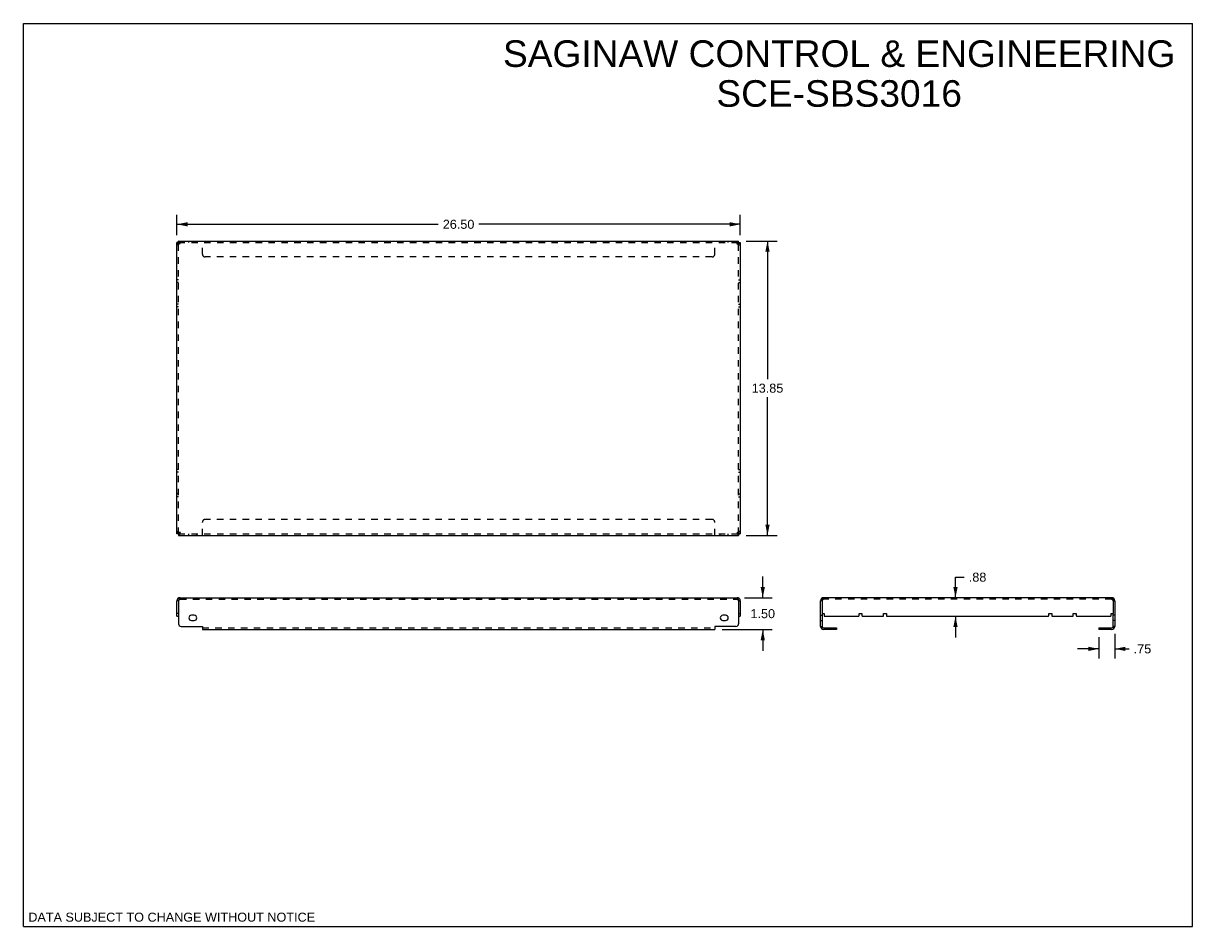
# Model space of a CAD drawing. Header units: inches. Extents: x 0 to 55, y 0 to 42.5.
import ezdxf

# ---------------------------------------------------------------- set-up
doc = ezdxf.new("R2010")
doc.units = ezdxf.units.IN
doc.header["$LTSCALE"] = 3.025
doc.header["$MEASUREMENT"] = 0
doc.linetypes.add('HIDDEN', pattern=[0.2, 0.1, -0.1])
doc.layers.get('0').update_dxf_attribs({"linetype": 'CONTINUOUS'})
doc.layers.add('DEFAULT_2', color=8, linetype='HIDDEN')
doc.styles.get("Standard").update_dxf_attribs({"font": 'arial.ttf'})
doc.dimstyles.new('DIMSTYLE_1', dxfattribs={"dimtxt": 0.425, "dimasz": 0.5, "dimexe": 0.09, "dimexo": 0.07, "dimgap": 0.0425, "dimtad": 0, "dimtih": 1, "dimtoh": 1, "dimzin": 4, "dimdsep": 46, "dimtxsty": 'Standard', "dimblk": '_FILLED', "dimblk1": '_FILLED', "dimblk2": '_FILLED', "dimcen": 0.09, "dimadec": 3, "dimazin": 1, "dimtfac": 1, "dimtdec": 3, "dimtofl": 0, "dimtmove": 0, "dimatfit": 3, "dimldrblk": '_FILLED', "dimfxl": 0, "dimtolj": 1, "dimtzin": 4, "dimarcsym": 0})

# ---------------------------------------------------------------- blocks, each defined once
blk = doc.blocks.new('_FILLED')
at = {"color": 0, "linetype": 'ByBlock'}
blk.add_solid([(0, 0), (-1, 0.2), (-1, -0.2)], dxfattribs=at)
blk = doc.blocks.new('*D1')
at = {"color": 2, "linetype": 'Continuous'}
for p, q in [((34.78, 15.477), (34.78, 16.477)), ((33.921, 15.477), (35.23, 15.477)), ((32.871, 13.977), (35.23, 13.977)), ((34.78, 13.977), (34.78, 12.977))]:
    blk.add_line(p, q, dxfattribs=at)
at = {"color": 2, "linetype": 'Continuous', "xscale": 0.5, "yscale": 0.5, "zscale": 0.5}
for p, rotation in [((34.78, 15.477), 270), ((34.78, 13.977), 90)]:
    blk.add_blockref('_FILLED', p, dxfattribs=dict(at, rotation=rotation))
at = {"color": 2, "linetype": 'Continuous', "insert": (34.78, 14.939), "char_height": 0.425, "width": 1.15493, "attachment_point": 2, "line_spacing_factor": 0.9}
blk.add_mtext('1.50', dxfattribs=at)
blk = doc.blocks.new('*D2')
at = {"color": 2, "linetype": 'Continuous'}
for p, q in [((33.996, 32.26), (35.453, 32.26)), ((35.003, 32.26), (35.003, 25.76)), ((35.003, 18.41), (35.003, 24.91)), ((33.996, 18.41), (35.453, 18.41))]:
    blk.add_line(p, q, dxfattribs=at)
at = {"color": 2, "linetype": 'Continuous', "xscale": 0.5, "yscale": 0.5, "zscale": 0.5}
for p, rotation in [((35.003, 32.26), 90), ((35.003, 18.41), 270)]:
    blk.add_blockref('_FILLED', p, dxfattribs=dict(at, rotation=rotation))
at = {"color": 2, "linetype": 'Continuous', "insert": (35.003, 25.548), "char_height": 0.425, "width": 1.48513, "attachment_point": 2, "line_spacing_factor": 0.9}
blk.add_mtext('13.85', dxfattribs=at)
blk = doc.blocks.new('*D3')
at = {"color": 2, "linetype": 'Continuous'}
for p, q in [((7.221, 32.535), (7.221, 33.496)), ((7.221, 33.046), (19.515, 33.046)), ((33.721, 33.046), (21.426, 33.046)), ((33.721, 32.535), (33.721, 33.496))]:
    blk.add_line(p, q, dxfattribs=at)
at = {"color": 2, "linetype": 'Continuous', "xscale": 0.5, "yscale": 0.5, "zscale": 0.5, "rotation": 180}
blk.add_blockref('_FILLED', (7.221, 33.046), dxfattribs=at)
at = {"color": 2, "linetype": 'Continuous', "xscale": 0.5, "yscale": 0.5, "zscale": 0.5}
blk.add_blockref('_FILLED', (33.721, 33.046), dxfattribs=at)
at = {"color": 2, "linetype": 'Continuous', "insert": (20.471, 33.259), "char_height": 0.425, "width": 1.48513, "attachment_point": 2, "line_spacing_factor": 0.9}
blk.add_mtext('26.50', dxfattribs=at)
blk = doc.blocks.new('*D4')
at = {"color": 2, "linetype": 'Continuous'}
for p, q in [((51.342, 13.777), (51.342, 12.619)), ((50.592, 13.627), (50.592, 12.619)), ((50.592, 13.069), (49.592, 13.069)), ((51.342, 13.069), (52.014, 13.069))]:
    blk.add_line(p, q, dxfattribs=at)
at = {"color": 2, "linetype": 'Continuous', "xscale": 0.5, "yscale": 0.5, "zscale": 0.5}
blk.add_blockref('_FILLED', (50.592, 13.069), dxfattribs=at)
at = {"color": 2, "linetype": 'Continuous', "xscale": 0.5, "yscale": 0.5, "zscale": 0.5, "rotation": 180}
blk.add_blockref('_FILLED', (51.342, 13.069), dxfattribs=at)
at = {"color": 2, "linetype": 'Continuous', "insert": (52.227, 13.282), "char_height": 0.425, "width": 0.82472, "attachment_point": 1, "line_spacing_factor": 0.9}
blk.add_mtext('.75', dxfattribs=at)
blk = doc.blocks.new('*D5')
at = {"color": 2, "linetype": 'Continuous'}
for p, q in [((43.847, 15.477), (43.847, 16.444)), ((43.847, 16.444), (44.26, 16.444)), ((43.847, 14.602), (43.847, 13.602))]:
    blk.add_line(p, q, dxfattribs=at)
at = {"color": 2, "linetype": 'Continuous', "xscale": 0.5, "yscale": 0.5, "zscale": 0.5}
for p, rotation in [((43.847, 15.477), 270), ((43.847, 14.602), 90)]:
    blk.add_blockref('_FILLED', p, dxfattribs=dict(at, rotation=rotation))
at = {"color": 2, "linetype": 'Continuous', "insert": (44.472, 16.656), "char_height": 0.425, "width": 0.82472, "attachment_point": 1, "line_spacing_factor": 0.9}
blk.add_mtext('.88', dxfattribs=at)

msp = doc.modelspace()

# ---------------------------------------------------------------- linework, layer by layer
at = {"color": 7, "linetype": 'Continuous'}
for p, q in [((0, 0), (0, 42.5)), ((0, 42.5), (55, 42.5)), ((55, 0), (55, 42.5)), ((7.296, 32.185), (7.221, 32.185)), ((7.296, 32.185), (7.296, 32.26)), ((33.646, 32.185), (33.646, 32.26)), ((33.646, 32.185), (33.721, 32.185)), ((7.296, 18.485), (7.221, 18.485)), ((7.296, 18.485), (7.296, 18.41)), ((33.646, 18.485), (33.721, 18.485)), ((33.646, 18.485), (33.646, 18.41)), ((7.296, 15.327), (7.221, 15.327)), ((33.646, 15.327), (33.721, 15.327)), ((37.567, 15.327), (37.492, 15.327)), ((51.267, 15.327), (51.342, 15.327)), ((7.296, 14.727), (7.221, 14.727)), ((7.221, 14.602), (7.296, 14.602)), ((33.646, 14.727), (33.721, 14.727)), ((33.646, 14.602), (33.721, 14.602)), ((37.567, 14.727), (37.567, 14.127)), ((51.267, 14.127), (51.267, 14.727)), ((37.492, 14.127), (37.567, 14.127)), ((37.642, 14.052), (38.242, 14.052)), ((38.242, 14.052), (38.242, 13.977)), ((50.592, 14.052), (51.192, 14.052)), ((50.592, 14.052), (50.592, 13.977)), ((51.342, 14.127), (51.267, 14.127)), ((0, 0), (55, 0))]:
    msp.add_line(p, q, dxfattribs=at)
at = {"color": 3, "linetype": 'Continuous'}
for p, q in [((7.221, 18.485), (7.221, 32.185)), ((7.296, 32.26), (33.646, 32.26)), ((7.371, 32.11), (7.341, 32.12)), ((7.371, 32.11), (7.361, 32.14)), ((33.571, 32.11), (33.58, 32.14)), ((33.571, 32.11), (33.6, 32.12)), ((33.721, 32.185), (33.721, 18.485)), ((7.296, 18.41), (33.646, 18.41)), ((7.371, 18.56), (7.341, 18.551)), ((7.371, 18.56), (7.361, 18.531)), ((33.571, 18.56), (33.6, 18.551)), ((33.571, 18.56), (33.58, 18.531)), ((7.371, 15.477), (33.571, 15.477)), ((51.192, 15.477), (37.642, 15.477)), ((7.221, 14.602), (7.221, 15.327)), ((7.305, 15.356), (7.296, 15.327)), ((7.296, 15.327), (7.296, 14.252)), ((33.636, 15.356), (33.646, 15.327)), ((33.646, 15.327), (33.646, 14.252)), ((33.721, 15.327), (33.721, 14.602)), ((37.492, 14.127), (37.492, 15.327)), ((37.576, 15.356), (37.567, 15.327)), ((37.567, 15.327), (37.567, 14.727)), ((51.257, 15.356), (51.267, 15.327)), ((51.267, 15.327), (51.267, 14.727)), ((51.342, 15.327), (51.342, 14.127)), ((8.033, 14.652), (7.908, 14.652)), ((7.908, 14.402), (8.033, 14.402)), ((33.033, 14.652), (32.908, 14.652)), ((32.908, 14.402), (33.033, 14.402)), ((37.567, 14.727), (37.667, 14.727)), ((37.667, 14.727), (37.667, 14.632)), ((37.697, 14.602), (39.282, 14.602)), ((39.312, 14.632), (39.312, 14.727)), ((39.312, 14.727), (39.447, 14.727)), ((39.447, 14.727), (39.447, 14.632)), ((39.477, 14.602), (40.432, 14.602)), ((40.462, 14.632), (40.462, 14.727)), ((40.462, 14.727), (40.597, 14.727)), ((40.597, 14.727), (40.597, 14.632)), ((40.627, 14.602), (48.207, 14.602)), ((48.237, 14.727), (48.372, 14.727)), ((48.237, 14.632), (48.237, 14.727)), ((48.372, 14.727), (48.372, 14.632)), ((48.402, 14.602), (49.357, 14.602)), ((49.387, 14.727), (49.522, 14.727)), ((49.387, 14.632), (49.387, 14.727)), ((49.522, 14.727), (49.522, 14.632)), ((49.552, 14.602), (51.137, 14.602)), ((51.167, 14.727), (51.267, 14.727)), ((51.167, 14.632), (51.167, 14.727)), ((7.421, 14.127), (8.421, 14.127)), ((8.421, 14.127), (8.421, 13.977)), ((8.421, 13.977), (32.521, 13.977)), ((33.521, 14.127), (32.521, 14.127)), ((32.521, 14.127), (32.521, 13.977)), ((38.242, 13.977), (37.642, 13.977)), ((51.192, 13.977), (50.592, 13.977))]:
    msp.add_line(p, q, dxfattribs=at)
for points in [[(7.287, 32.139), (7.264, 32.148), (7.246, 32.157), (7.232, 32.167), (7.223, 32.176), (7.221, 32.185)], [(7.341, 32.12), (7.313, 32.129), (7.287, 32.139)], [(7.342, 32.194), (7.333, 32.216), (7.324, 32.235), (7.314, 32.249), (7.305, 32.258), (7.296, 32.26)], [(7.361, 32.14), (7.352, 32.168), (7.342, 32.194)], [(33.58, 32.14), (33.589, 32.168), (33.599, 32.194)], [(33.599, 32.194), (33.608, 32.216), (33.617, 32.235), (33.627, 32.249), (33.636, 32.258), (33.646, 32.26)], [(33.6, 32.12), (33.628, 32.129), (33.654, 32.139)], [(33.654, 32.139), (33.677, 32.148), (33.695, 32.157), (33.709, 32.167), (33.718, 32.176), (33.721, 32.185)], [(7.287, 18.532), (7.264, 18.523), (7.246, 18.514), (7.232, 18.504), (7.223, 18.495), (7.221, 18.485)], [(7.341, 18.551), (7.313, 18.542), (7.287, 18.532)], [(7.342, 18.477), (7.333, 18.454), (7.324, 18.436), (7.314, 18.422), (7.305, 18.413), (7.296, 18.41)], [(7.361, 18.531), (7.352, 18.503), (7.342, 18.477)], [(33.58, 18.531), (33.589, 18.503), (33.599, 18.477)], [(33.599, 18.477), (33.608, 18.454), (33.617, 18.436), (33.627, 18.422), (33.636, 18.413), (33.646, 18.41)], [(33.6, 18.551), (33.628, 18.542), (33.654, 18.532)], [(33.654, 18.532), (33.677, 18.523), (33.695, 18.514), (33.709, 18.504), (33.718, 18.495), (33.721, 18.485)], [(7.371, 15.477), (7.361, 15.474), (7.352, 15.465), (7.342, 15.452), (7.333, 15.433), (7.324, 15.41), (7.314, 15.384), (7.305, 15.356)], [(33.571, 15.477), (33.58, 15.474), (33.589, 15.465), (33.599, 15.452), (33.608, 15.433), (33.617, 15.41), (33.627, 15.384), (33.636, 15.356)], [(37.642, 15.477), (37.632, 15.474), (37.623, 15.465), (37.614, 15.452), (37.604, 15.433), (37.595, 15.41), (37.585, 15.384), (37.576, 15.356)], [(51.192, 15.477), (51.201, 15.474), (51.21, 15.465), (51.22, 15.452), (51.229, 15.433), (51.239, 15.41), (51.248, 15.384), (51.257, 15.356)]]:
    msp.add_lwpolyline(points, dxfattribs=at)
at = {"color": 7, "linetype": 'Continuous'}
for points in [[(7.371, 32.11), (7.361, 32.125), (7.352, 32.139), (7.342, 32.152), (7.333, 32.163), (7.324, 32.173), (7.314, 32.18), (7.305, 32.184), (7.296, 32.185)], [(7.371, 32.11), (7.356, 32.12), (7.342, 32.129), (7.329, 32.139), (7.318, 32.148), (7.308, 32.157), (7.301, 32.167), (7.297, 32.176), (7.296, 32.185)], [(33.571, 32.11), (33.585, 32.12), (33.599, 32.129), (33.612, 32.139), (33.624, 32.148), (33.633, 32.157), (33.64, 32.167), (33.644, 32.176), (33.646, 32.185)], [(33.571, 32.11), (33.58, 32.125), (33.589, 32.139), (33.599, 32.152), (33.608, 32.163), (33.617, 32.173), (33.627, 32.18), (33.636, 32.184), (33.646, 32.185)], [(7.371, 18.56), (7.361, 18.546), (7.352, 18.532), (7.342, 18.519), (7.333, 18.507), (7.324, 18.498), (7.314, 18.491), (7.305, 18.487), (7.296, 18.485)], [(7.371, 18.56), (7.356, 18.551), (7.342, 18.542), (7.329, 18.532), (7.318, 18.523), (7.308, 18.514), (7.301, 18.504), (7.297, 18.495), (7.296, 18.485)], [(33.571, 18.56), (33.585, 18.551), (33.599, 18.542), (33.612, 18.532), (33.624, 18.523), (33.633, 18.514), (33.64, 18.504), (33.644, 18.495), (33.646, 18.485)], [(33.571, 18.56), (33.58, 18.546), (33.589, 18.532), (33.599, 18.519), (33.608, 18.507), (33.617, 18.498), (33.627, 18.491), (33.636, 18.487), (33.646, 18.485)]]:
    msp.add_lwpolyline(points, dxfattribs=at)
at = {"color": 3, "linetype": 'Continuous'}
for centre, radius, start, end in [((7.371, 15.327), 0.15, 90, 180), ((33.571, 15.327), 0.15, 0, 90), ((37.642, 15.327), 0.15, 90, 180), ((51.192, 15.327), 0.15, 0, 90), ((7.908, 14.527), 0.125, 90, 270), ((8.033, 14.527), 0.125, 270, 90), ((32.908, 14.527), 0.125, 90, 270), ((33.033, 14.527), 0.125, 270, 90), ((37.697, 14.632), 0.03, 180, 270), ((39.282, 14.632), 0.03, 270, 360), ((39.477, 14.632), 0.03, 180, 270), ((40.432, 14.632), 0.03, 270, 360), ((40.627, 14.632), 0.03, 180, 270), ((48.207, 14.632), 0.03, 270, 360), ((48.402, 14.632), 0.03, 180, 270), ((49.357, 14.632), 0.03, 270, 360), ((49.552, 14.632), 0.03, 180, 270), ((51.137, 14.632), 0.03, 270, 360), ((7.421, 14.252), 0.125, 180, 270), ((33.521, 14.252), 0.125, 270, 360), ((37.642, 14.127), 0.15, 180, 270), ((51.192, 14.127), 0.15, 270, 360)]:
    msp.add_arc(centre, radius, start, end, dxfattribs=at)
at = {"color": 7, "linetype": 'Continuous'}
for centre, start, end in [((7.371, 15.327), 144.4847, 180), ((33.571, 15.327), 0, 35.5154), ((37.642, 15.327), 144.4846, 180), ((51.192, 15.327), 0, 35.5154), ((37.642, 14.127), 180, 270), ((51.192, 14.127), 270, 360)]:
    msp.add_arc(centre, 0.075, start, end, dxfattribs=at)
at = {"layer": 'DEFAULT_2', "color": 8, "linetype": 'HIDDEN'}
for p, q in [((7.296, 32.085), (7.221, 32.085)), ((7.296, 18.485), (7.296, 32.185)), ((7.296, 32.185), (33.646, 32.185)), ((7.783, 32.185), (7.783, 32.26)), ((8.158, 32.185), (8.158, 32.26)), ((8.421, 31.635), (8.421, 32.26)), ((32.521, 31.635), (32.521, 32.26)), ((32.783, 32.185), (32.783, 32.26)), ((33.158, 32.185), (33.158, 32.26)), ((33.646, 18.485), (33.646, 32.185)), ((33.646, 32.085), (33.721, 32.085)), ((32.396, 31.51), (8.546, 31.51)), ((7.296, 30.44), (7.221, 30.44)), ((7.296, 30.305), (7.221, 30.305)), ((33.646, 30.44), (33.721, 30.44)), ((33.646, 30.305), (33.721, 30.305)), ((7.296, 29.29), (7.221, 29.29)), ((7.296, 29.155), (7.221, 29.155)), ((33.646, 29.29), (33.721, 29.29)), ((33.646, 29.155), (33.721, 29.155)), ((7.296, 21.515), (7.221, 21.515)), ((33.646, 21.515), (33.721, 21.515)), ((7.296, 21.38), (7.221, 21.38)), ((33.646, 21.38), (33.721, 21.38)), ((7.296, 20.365), (7.221, 20.365)), ((33.646, 20.365), (33.721, 20.365)), ((7.296, 20.23), (7.221, 20.23)), ((33.646, 20.23), (33.721, 20.23)), ((8.421, 18.41), (8.421, 19.035)), ((32.396, 19.16), (8.546, 19.16)), ((32.521, 18.41), (32.521, 19.035)), ((7.221, 18.585), (7.296, 18.585)), ((7.296, 18.485), (33.646, 18.485)), ((7.783, 18.41), (7.783, 18.485)), ((8.158, 18.41), (8.158, 18.485)), ((32.783, 18.41), (32.783, 18.485)), ((33.158, 18.41), (33.158, 18.485)), ((33.721, 18.585), (33.646, 18.585)), ((7.371, 15.402), (7.371, 15.477)), ((7.371, 15.402), (33.571, 15.402)), ((33.571, 15.402), (33.571, 15.477)), ((37.642, 15.402), (37.632, 15.4)), ((37.642, 15.402), (37.642, 15.477)), ((51.192, 15.402), (37.642, 15.402)), ((51.192, 15.402), (51.192, 15.477)), ((37.492, 14.652), (37.567, 14.652)), ((37.492, 14.402), (37.567, 14.402)), ((51.342, 14.652), (51.267, 14.652)), ((51.342, 14.402), (51.267, 14.402)), ((8.421, 14.052), (32.521, 14.052))]:
    msp.add_line(p, q, dxfattribs=at)
for points in [[(7.371, 15.402), (7.361, 15.4), (7.352, 15.396), (7.342, 15.389), (7.333, 15.38), (7.324, 15.369), (7.314, 15.356), (7.305, 15.342), (7.296, 15.327)], [(33.571, 15.402), (33.58, 15.4), (33.589, 15.396), (33.599, 15.389), (33.608, 15.38), (33.617, 15.369), (33.627, 15.356), (33.636, 15.342), (33.646, 15.327)], [(37.632, 15.4), (37.623, 15.396), (37.614, 15.389), (37.604, 15.38)], [(51.192, 15.402), (51.201, 15.4), (51.211, 15.396), (51.22, 15.389), (51.229, 15.38)], [(37.604, 15.38), (37.595, 15.369), (37.586, 15.356), (37.576, 15.342), (37.567, 15.327)], [(51.229, 15.38), (51.239, 15.369), (51.248, 15.356), (51.257, 15.342), (51.267, 15.327)]]:
    msp.add_lwpolyline(points, dxfattribs=at)
for centre, radius, start, end in [((8.546, 31.635), 0.125, 180, 270), ((32.396, 31.635), 0.125, 270, 360), ((8.546, 19.035), 0.125, 90, 180), ((32.396, 19.035), 0.125, 0, 90), ((7.371, 15.327), 0.075, 90, 144.4847), ((33.571, 15.327), 0.075, 35.5154, 90), ((37.642, 15.327), 0.075, 90, 144.4846), ((51.192, 15.327), 0.075, 35.5154, 90)]:
    msp.add_arc(centre, radius, start, end, dxfattribs=at)

# ---------------------------------------------------------------- texts
at = {"color": 2, "linetype": 'Continuous', "line_spacing_factor": 0.9}
for s, insert, char_height, width, attachment_point in [('SAGINAW CONTROL & ENGINEERING\\PSCE-SBS3016', (38.373, 41.702), 1.25, 31.57063, 2), ('DATA SUBJECT TO CHANGE WITHOUT NOTICE', (0.232, 0.658), 0.425, 13.46413, 1)]:
    msp.add_mtext(s, dxfattribs=dict(at, insert=insert, char_height=char_height, width=width, attachment_point=attachment_point))

# ---------------------------------------------------------------- dimensions: what is measured, and where the dimension line sits
at = {"color": 2, "linetype": 'Continuous'}
for base, p1, p2, angle, picture, middle in [((7.221, 33.046), (33.721, 32.465), (7.221, 32.465), 180, '*D3', (20.465, 33.044)), ((35.003, 32.26), (33.926, 18.41), (33.926, 32.26), 90, '*D2', (35.022, 25.333)), ((43.8473867, 15.476913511), (40.6267435, 14.601913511), (37.5667435, 15.476913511), 90, '*D5', (44.896395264, 16.44126648)), ((34.78, 15.477), (32.801, 13.977), (33.851, 15.477), 90, '*D1', (34.798, 14.725)), ((50.592, 13.069), (51.342, 13.847), (50.592, 13.697), 180, '*D4', (52.653, 13.064))]:
    dim = msp.add_linear_dim(base=base, p1=p1, p2=p2, angle=angle, dimstyle='DIMSTYLE_1', dxfattribs=at)
    dim.commit()
    dim.dimension.update_dxf_attribs({"geometry": picture, "text_midpoint": middle, "dimtype": 160})

doc.saveas('drawing.dxf')
